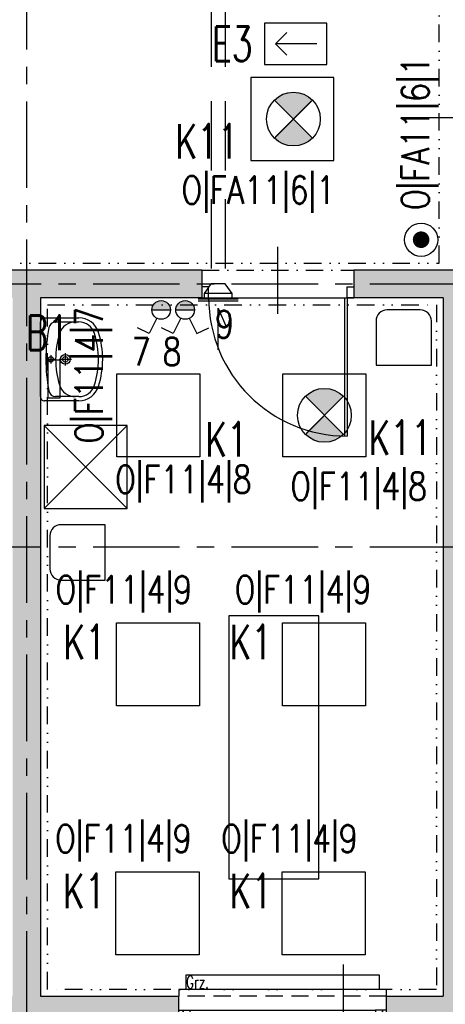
# Model space of a CAD drawing. Extents: x 41755 to 123924, y -112333 to 86187.
# Tile 184 of 256: x 100956 to 101263, y -10431 to -9720. Entities that reach past the tile are written whole.
import ezdxf
from ezdxf.enums import TextEntityAlignment as Align

# ---------------------------------------------------------------- set-up
doc = ezdxf.new("R2010")
doc.units = 0
doc.header["$LTSCALE"] = 50
for name, pattern in [('CENTER', [2, 1.25, -0.25, 0.25, -0.25]), ('DASHDOT', [1, 0.5, -0.25, 0, -0.25]), ('DASHED', [0.75, 0.5, -0.25]), ('DASHED2', [0.375, 0.25, -0.125]), ('DIVIDE', [31.75, 12.7, -6.35, 0, -6.35, 0, -6.35])]:
    doc.linetypes.add(name, pattern=pattern)
doc.layers.get('0').update_dxf_attribs({"color": 101, "linetype": 'CONTINUOUS'})
for name, color, linetype in [('Drz---drzwi', 5, 'CONTINUOUS'), ('E-90', 6, 'CONTINUOUS'), ('E35', 6, 'CONTINUOUS'), ('E50', 3, 'CONTINUOUS'), ('Ins-co', 2, 'CONTINUOUS'), ('Ins-went', 141, 'CONTINUOUS'), ('Okn---okna', 5, 'CONTINUOUS'), ('Os-osie glowne', 1, 'CENTER'), ('Sc-beton', 7, 'CONTINUOUS'), ('Sc-beton-hatch', 86, 'CONTINUOUS'), ('Sc-nadproza kon', 5, 'DASHED2'), ('Suf-widok', 8, 'CONTINUOUS'), ('Wyp-meble', 155, 'CONTINUOUS'), ('Wyp-sanitar', 131, 'CONTINUOUS')]:
    doc.layers.add(name, color=color, linetype=linetype)
doc.styles.add('ROMANS', font='romans', dxfattribs={"width": 0.85})

# ---------------------------------------------------------------- blocks, each defined once
blk = doc.blocks.new('_dhgfkgh')
at = {"ltscale": 7}
for p, q in [((-23, -65), (34, -65)), ((-10, -125), (-100, -125)), ((-10, -123), (-99.98, -123))]:
    blk.add_line(p, q, dxfattribs=at)
for points in [[(0, -5), (0, 0), (-10, 0), (-10, -5)], [(0, -130), (0, -125), (-10, -125), (-10, -130)]]:
    blk.add_lwpolyline(points, close=True, dxfattribs=at)
for points in [[(-40, -5), (-10, -5)], [(-10, -125), (-10, -5)]]:
    blk.add_lwpolyline(points, dxfattribs=at)
for centre, radius, start, end in [((-10, -5), 30, 180, 270), ((-10, -125), 90, 90, 180)]:
    blk.add_arc(centre, radius, start, end)
blk = doc.blocks.new('_FKJHKH')
at = {"ltscale": 7}
for p, q in [((5, 8), (5, 108)), ((6.8, 8), (6.8, 107.98))]:
    blk.add_line(p, q, dxfattribs=at)
at = {"ltscale": 25}
for p, q in [((55, 19.7), (55, -28.9)), ((5, 8), (0, 8)), ((0, 8), (5, 8)), ((0, 0), (0, 8)), ((105, 8), (5, 8)), ((5, 8), (5, 0)), ((105, 8), (105, 0)), ((110, 8), (105, 8)), ((110, 0), (110, 8)), ((5, 0), (0, 0)), ((5, 0), (0, 0)), ((105, 0), (110, 0)), ((105, 0), (110, 0))]:
    blk.add_line(p, q, dxfattribs=at)
blk.add_arc((5, 8), 100, 0, 90)
blk = doc.blocks.new('_fdsjkhjfkdhs')
for p, q in [((0, 15), (-150, 15)), ((-150, 15), (-150, 10)), ((0, 10), (0, 15)), ((-142, 0), (-8, 0)), ((-142, -3), (-8, -3)), ((-142, -6), (-8, -6)), ((-5, -10), (-145, -10)), ((-150, -35), (-150, -32)), ((0, -35), (-150, -35)), ((0, -32), (0, -35))]:
    blk.add_line(p, q)
at = {"linetype": 'DASHED2'}
for p, q in [((0, 10), (-150, 10)), ((0, -32), (-150, -32))]:
    blk.add_line(p, q, dxfattribs=at)
for points in [[(-145, -10), (-150, -10), (-150, 0), (-147, 0), (-147, -4), (-145, -4)], [(-5, -10), (0, -10), (0, 0), (-3, 0), (-3, -4), (-5, -4)], [(-142, -6), (-145, -6), (-145, -4), (-147, -4), (-147, 0), (-145, 0), (-142, 0)], [(-8, -6), (-5, -6), (-5, -4), (-3, -4), (-3, 0), (-5, 0), (-8, 0)]]:
    blk.add_lwpolyline(points, close=True)
blk = doc.blocks.new('umywalka_60x45')
at = {"ltscale": 25}
for p, q in [((-27, 0), (27, 0)), ((-30, -27.72), (-30, -3)), ((0, -4.5), (0, -10.5)), ((30, -3), (30, -27.72)), ((-27, -27.72), (-27, -11.03)), ((3, -7.5), (-3, -7.5)), ((0, -13.5), (0, -22.5)), ((27, -11.03), (27, -27.72)), ((4.5, -18), (-4.5, -18))]:
    blk.add_line(p, q, dxfattribs=at)
for centre, radius in [((0, -7.5), 2), ((0, -18), 3.5), ((0, -18), 2)]:
    blk.add_circle(centre, radius, dxfattribs=at)
for centre, radius, start, end in [((27, -3), 3, 0, 90), ((-27, -3), 3, 90, 180), ((-22, -11.03), 5, 100.52627, 180), ((0, -129.43), 125.43, 79.47373, 100.52627), ((22, -11.03), 5, 0, 79.47373), ((-15, -25.28), 12, 107.3129, 180), ((0, -73.4), 62.4, 72.6871, 107.3129), ((15, -25.28), 12, 0, 72.6871), ((-15, -27.72), 15, 180, 252.6871), ((-15, -27.72), 12, 180, 252.6871), ((15, -27.72), 12, 287.3129, 0), ((15, -27.72), 15, 287.3129, 0), ((0, 20.4), 65.4, 252.6871, 287.3129), ((0, 20.4), 62.4, 252.6871, 287.3129)]:
    blk.add_arc(centre, radius, start, end, dxfattribs=at)
blk = doc.blocks.new('kier')
at = {"layer": 'E35', "ltscale": 0.2}
for p, q in [((7.81, 15), (15.93, 23.11)), ((37.6, 15), (7.81, 15)), ((7.81, 15), (15.93, 6.89))]:
    blk.add_line(p, q, dxfattribs=at)
blk.add_lwpolyline([(0, 30), (45, 30), (45, 0), (0, 0)], close=True, dxfattribs=at)
blk = doc.blocks.new('E-90Przycisk')
at = {"layer": 'E35', "const_width": 3}
blk.add_lwpolyline([(1.5, 0, -1), (-1.5, 0, -1)], format="xyb", close=True, dxfattribs=at)
at = {"layer": 'E35'}
blk.add_circle((0, 0), 6, dxfattribs=at)

msp = doc.modelspace()

# ---------------------------------------------------------------- hatches: boundary and pattern name
at = {"layer": 'E35'}
h = msp.add_hatch(color=256, dxfattribs=at)
edge = h.paths.add_edge_path()
edge.add_line((101153.684, -9791.439), (101167.43, -9777.693))
edge.add_ellipse((101153.684, -9791.439), major_axis=(13.746, 13.746), ratio=1, start_angle=360, end_angle=450)
edge.add_line((101139.938, -9777.693), (101153.684, -9791.439))
edge = h.paths.add_edge_path()
edge.add_line((101167.43, -9805.186), (101153.684, -9791.439))
edge.add_line((101153.684, -9791.439), (101139.938, -9805.186))
edge.add_ellipse((101153.684, -9791.439), major_axis=(-13.746, 13.746), ratio=1, start_angle=90, end_angle=180)
for points in [[(101064.908, -9929.464, 1), (101051.408, -9929.464)], [(101082.223, -9929.464, 1), (101068.723, -9929.464)]]:
    msp.add_hatch(color=256, dxfattribs=at).paths.add_polyline_path(points)
h = msp.add_hatch(color=256, dxfattribs=at)
edge = h.paths.add_edge_path()
edge.add_line((101176.082, -10005.641), (101189.828, -9991.895))
edge.add_ellipse((101176.082, -10005.641), major_axis=(13.746, 13.746), ratio=1, start_angle=360, end_angle=450)
edge.add_line((101162.336, -9991.895), (101176.082, -10005.641))
edge = h.paths.add_edge_path()
edge.add_line((101189.828, -10019.388), (101176.082, -10005.641))
edge.add_line((101176.082, -10005.641), (101162.336, -10019.388))
edge.add_ellipse((101176.082, -10005.641), major_axis=(-13.746, 13.746), ratio=1, start_angle=90, end_angle=180)
at = {"layer": 'Sc-beton-hatch'}
h = msp.add_hatch(dxfattribs=at)
h.set_pattern_fill('ANSI33', color=256, style=0)
h.set_pattern_definition([(45, (48983.4185, 565.478), (-4.49012806, 4.49012806), []), (45, (48987.9087, 565.478), (-4.49012806, 4.49012806), [3.175, -1.5875])])
h.paths.add_polyline_path([(102400.966, -5400.641), (102380.966, -5400.641), (102380.966, -5500.641), (102330.966, -5500.641), (102330.966, -5520.641), (102380.966, -5520.641), (102380.966, -5973.641), (102400.966, -5973.641)])
h.paths.add_polyline_path([(101710.966, -5330.585), (101710.966, -5560.641), (101730.966, -5560.641), (101730.966, -5520.641), (101770.966, -5520.641), (101770.966, -5500.641), (101730.966, -5500.641), (101730.966, -5327.797, 0.0068353), (101990.084, -5287.78), (101987.07, -5268.006, -0.0084051), (101668.963, -5316.121), (101671.621, -5335.944, 0.0010351)])
h.paths.add_polyline_path([(101738.466, -5895.641), (101703.466, -5895.641), (101703.466, -5930.641), (101738.466, -5930.641)])
h.paths.add_polyline_path([(101695.966, -6277.641), (101730.966, -6277.641), (101730.966, -6242.641), (101695.966, -6242.641)])
h.paths.add_polyline_path([(102400.966, -6108.641), (102380.966, -6108.641), (102380.966, -6330.641), (102400.966, -6330.641)])
h.paths.add_polyline_path([(100985.966, -5895.641), (100950.966, -5895.641), (100950.966, -5930.641), (100985.966, -5930.641)], flags=17)
h.paths.add_polyline_path([(100765.966, -5910.641), (100765.966, -5413.927, 0.0063955), (101010.966, -5401.354), (101009.686, -5381.395, -0.0079596), (100705.366, -5396.058), (100706.01, -5416.048, 0.0010422), (100745.966, -5414.677), (100745.966, -6082.641), (100765.966, -6082.641), (100765.966, -5930.641), (100798.966, -5930.641), (100798.966, -5930.637), (100798.966, -5910.641)])
h.paths.add_polyline_path([(100310.966, -6262.641), (100410.966, -6262.641), (100410.966, -6460.641), (100430.966, -6460.641), (100430.966, -6262.641), (100765.966, -6262.641), (100765.966, -6237.641), (100745.966, -6237.641), (100745.966, -6242.641), (100330.966, -6242.641), (100330.966, -5420.801, 0.0010428), (100370.966, -5420.993), (100371.02, -5400.99, -0.0015651), (100310.966, -5400.641)])
h.paths.add_polyline_path([(100970.966, -6242.641), (100950.966, -6242.641), (100950.966, -6900.641), (100927.966, -6900.641), (100927.966, -6920.641), (100950.966, -6920.641), (100950.966, -7503.141), (100970.966, -7503.141), (100970.966, -6920.641), (101261.966, -6920.641), (101261.966, -7235.641), (101281.966, -7235.641), (101334.966, -7235.641), (101334.966, -7215.641), (101281.966, -7215.641), (101281.966, -6900.641), (100970.966, -6900.641)])
h.paths.add_polyline_path([(100410.966, -6710.641), (100430.966, -6710.641), (100430.966, -6610.641), (100410.966, -6610.641)])
h.paths.add_polyline_path([(100410.966, -6960.641), (100430.966, -6960.641), (100430.966, -6920.641), (100470.966, -6920.641), (100470.966, -6900.641), (100430.966, -6900.641), (100430.966, -6860.641), (100410.966, -6860.641)])
h.paths.add_polyline_path([(100790.966, -6920.641), (100790.966, -6900.641), (100725.966, -6900.641), (100725.966, -6920.641)])
h.paths.add_polyline_path([(101334.966, -6920.641), (101334.966, -6900.641), (101281.966, -6900.641), (101281.966, -6920.641)], flags=17)
h.paths.add_polyline_path([(101556.966, -6920.641), (101556.966, -6900.641), (101468.966, -6900.641), (101468.966, -6920.641)])
h.paths.add_polyline_path([(101710.966, -6900.641), (101690.966, -6900.641), (101690.966, -6920.641), (101710.966, -6920.641)])
h.paths.add_polyline_path([(101730.966, -6900.641), (101710.966, -6900.641), (101710.966, -6920.641), (101710.966, -7215.641), (101690.966, -7215.641), (101690.966, -7235.641), (101730.966, -7235.641)])
h.paths.add_polyline_path([(101488.966, -7215.641), (101468.966, -7215.641), (101468.966, -7235.641), (101556.966, -7235.641), (101556.966, -7215.641), (101503.966, -7215.641), (101503.966, -6920.641), (101488.966, -6920.641)])
h.paths.add_polyline_path([(102400.966, -6750.641), (102380.966, -6750.641), (102380.966, -7100.641), (102400.966, -7100.641)])
h.paths.add_polyline_path([(102400.966, -7200.641), (102380.966, -7200.641), (102380.966, -7465.641), (102400.966, -7465.641)])
h.paths.add_polyline_path([(102380.966, -7650.641), (102332.966, -7650.641), (102332.966, -7670.641), (102380.966, -7670.641), (102380.966, -8275.641), (102400.966, -8275.641), (102400.966, -7615.641), (102380.966, -7615.641)])
h.paths.add_polyline_path([(102133.966, -7650.641), (102133.966, -7670.641), (102227.966, -7670.641), (102227.966, -7650.641)])
h.paths.add_polyline_path([(101905.966, -7650.641), (101905.966, -7670.641), (102008.966, -7670.641), (102008.966, -7650.641)])
h.paths.add_polyline_path([(101710.966, -7670.641), (101710.966, -8400.641), (101685.966, -8400.641), (101685.966, -8420.641), (101730.966, -8420.641), (101730.966, -7670.641), (101770.966, -7670.641), (101770.966, -7650.641), (101227.466, -7650.641), (101227.466, -7670.641)])
h.paths.add_polyline_path([(100950.966, -7650.641), (100430.966, -7650.641), (100430.966, -7590.641), (100410.966, -7590.641), (100410.966, -7670.641), (100745.966, -7670.641), (101092.466, -7670.641), (101092.466, -7650.641), (100970.966, -7650.641), (100970.966, -7603.141), (100950.966, -7603.141)])
h.paths.add_polyline_path([(100410.966, -7440.641), (100430.966, -7440.641), (100430.966, -7397.641), (100410.966, -7397.641)])
h.paths.add_polyline_path([(100430.966, -7110.641), (100410.966, -7110.641), (100410.966, -7307.641), (100430.966, -7307.641)])
h.paths.add_polyline_path([(100745.966, -8420.641), (100765.966, -8420.641), (100765.966, -8400.641), (100410.966, -8400.641), (100410.966, -8420.641)])
h.paths.add_polyline_path([(100765.966, -8420.641), (100785.966, -8420.641), (100785.966, -8400.641), (100765.966, -8400.641)])
h.paths.add_polyline_path([(100785.966, -8400.641), (100785.966, -8420.641), (101097.466, -8420.641), (101097.466, -8400.641)])
h.paths.add_polyline_path([(101322.966, -8420.641), (101322.966, -8400.641), (101227.466, -8400.641), (101227.466, -8420.641)], flags=17)
h.paths.add_polyline_path([(101432.966, -8400.641), (101432.966, -8420.641), (101575.966, -8420.641), (101575.966, -8400.641)])
h.paths.add_polyline_path([(101950.966, -8400.641), (101950.966, -8420.641), (102028.966, -8420.641), (102028.966, -8400.641)])
h.paths.add_polyline_path([(102138.966, -8400.641), (102138.966, -8420.641), (102380.966, -8420.641), (102380.966, -8445.641), (102400.966, -8445.641), (102400.966, -8375.641), (102380.966, -8375.641), (102380.966, -8400.641)])
h.paths.add_polyline_path([(102380.966, -8568.641), (102345.966, -8568.641), (102345.966, -8875.141), (102365.966, -8875.141), (102365.966, -8588.641), (102400.966, -8588.641), (102400.966, -8545.641), (102380.966, -8545.641)])
h.paths.add_polyline_path([(102365.966, -8995.141), (102345.966, -8995.141), (102345.966, -9050.641), (101950.966, -9050.641), (101950.966, -9075.641), (102345.966, -9075.641), (102345.966, -9105.641), (102365.966, -9105.641), (102365.966, -9075.641)])
h.paths.add_polyline_path([(102400.966, -9290.641), (102365.966, -9290.641), (102365.966, -9255.641), (102345.966, -9255.641), (102345.966, -9310.641), (102380.966, -9310.641), (102380.966, -9718.141), (102380.966, -9900.641), (101730.966, -9900.641), (101730.966, -9855.641), (101710.966, -9855.641), (101710.966, -9920.641), (102380.966, -9920.641), (102380.966, -10349.912), (102380.966, -10410.641), (102400.966, -10410.641), (102400.966, -10010.641), (102400.966, -9838.141)])
h.paths.add_polyline_path([(101730.966, -9529.641), (101710.966, -9529.641), (101710.966, -9725.641), (101730.966, -9725.641)], flags=17)
h.paths.add_polyline_path([(101710.966, -9419.641), (101730.966, -9419.641), (101730.966, -8640.641), (101710.966, -8640.641), (101710.966, -9050.641), (101414.966, -9050.641), (101414.966, -9075.641), (101710.966, -9075.641)])
h.paths.add_polyline_path([(101263.966, -9050.641), (101263.966, -9075.641), (101304.966, -9075.641), (101304.966, -9050.641)])
h.paths.add_polyline_path([(101041.966, -9075.641), (101041.966, -9050.641), (100925.966, -9050.641), (100925.966, -9075.641)])
h.paths.add_polyline_path([(100825.966, -9075.641), (100825.966, -9050.641), (100530.966, -9050.641), (100530.966, -9035.641), (100510.966, -9035.641), (100510.966, -9050.641), (100270.966, -9050.641), (100270.966, -9075.641), (100510.966, -9075.641), (100510.966, -9471.141), (100530.966, -9471.141), (100530.966, -9075.641)])
h.paths.add_polyline_path([(100530.966, -8906.641), (100510.966, -8906.641), (100510.966, -8938.641), (100530.966, -8938.641)])
h.paths.add_polyline_path([(100220.966, -9075.641), (100220.966, -9050.641), (100170.966, -9050.641), (100170.966, -9075.641)])
h.paths.add_polyline_path([(100120.966, -9075.641), (100120.966, -9050.641), (100070.966, -9050.641), (100070.966, -9075.641)])
h.paths.add_polyline_path([(100020.966, -9075.641), (100020.966, -9050.641), (99970.966, -9050.641), (99970.966, -9075.641)])
h.paths.add_polyline_path([(99920.966, -9075.641), (99920.966, -9050.641), (99880.966, -9050.641), (99880.966, -9957.641), (99980.966, -9957.641), (99980.966, -9972.641), (100000.966, -9972.641), (100000.966, -9937.641), (99900.966, -9937.641), (99900.966, -9075.641)])
h.paths.add_polyline_path([(101041.966, -9396.641), (101041.966, -9378.641), (100927.966, -9378.641), (100927.966, -9396.641)])
h.paths.add_polyline_path([(100510.966, -9725.641), (100530.966, -9725.641), (100530.966, -9571.141), (100510.966, -9571.141)])
h.paths.add_polyline_path([(100000.966, -10090.641), (100000.966, -10072.641), (99980.966, -10072.641), (99980.966, -10090.641), (99780.966, -10090.641), (99780.966, -10445.641), (100510.966, -10445.641), (100510.966, -10485.641), (100530.966, -10485.641), (100530.966, -10445.641), (100580.966, -10445.641), (100580.966, -10425.641), (100530.966, -10425.641), (100530.966, -10270.641), (100510.966, -10270.641), (100510.966, -10425.641), (99800.966, -10425.641), (99800.966, -10110.641), (100510.966, -10110.641), (100510.966, -10120.641), (100530.966, -10120.641), (100530.966, -9855.641), (100510.966, -9855.641), (100510.966, -10090.641)])
h.paths.add_polyline_path([(100970.966, -9920.641), (101087.466, -9920.641), (101087.466, -9900.641), (100750.966, -9900.641), (100750.966, -9920.641), (100950.966, -9920.641), (100950.966, -10425.641), (100730.966, -10425.641), (100730.966, -10445.641), (100790.966, -10445.641), (100790.966, -10485.641), (100810.966, -10485.641), (100810.966, -10445.641), (101070.966, -10445.641), (101070.966, -10425.641), (100970.966, -10425.641)])
h.paths.add_polyline_path([(101197.466, -9900.641), (101197.466, -9920.641), (101261.966, -9920.641), (101261.966, -10425.641), (101220.966, -10425.641), (101220.966, -10445.641), (101802.966, -10445.641), (101802.966, -10425.641), (101281.966, -10425.641), (101281.966, -9900.641)])
h.paths.add_polyline_path([(102365.966, -10445.641), (102365.966, -10425.641), (102320.966, -10425.641), (102320.966, -10445.641)])
h.paths.add_polyline_path([(102383.466, -10428.141), (102365.966, -10445.641), (102400.966, -10445.641)])
h.paths.add_polyline_path([(102365.966, -10410.641), (102365.966, -10445.641), (102383.466, -10428.141)])
h.paths.add_polyline_path([(102365.966, -10410.641), (102383.466, -10428.141), (102400.966, -10410.641)])
h.paths.add_polyline_path([(102400.966, -10410.641), (102383.466, -10428.141), (102400.966, -10445.641)])

# ---------------------------------------------------------------- linework, layer by layer
at = {"layer": 'E35'}
for p, q in [((101139.938, -9777.693), (101167.43, -9805.186)), ((101139.938, -9805.186), (101167.43, -9777.693)), ((101051.408, -9929.464), (101064.908, -9929.464)), ((101068.723, -9929.464), (101082.223, -9929.464)), ((101055.136, -9935.5), (101049.61, -9946.536)), ((101072.451, -9935.5), (101066.925, -9946.536)), ((101078.495, -9935.5), (101084.021, -9946.536)), ((101049.61, -9946.536), (101041.075, -9942.262)), ((101066.925, -9946.536), (101058.389, -9942.262)), ((101084.021, -9946.536), (101092.557, -9942.262)), ((101162.336, -9991.895), (101189.828, -10019.388)), ((101162.336, -10019.388), (101189.828, -9991.895)), ((101189.997, -10563.879), (101189.997, -10402.736))]:
    msp.add_line(p, q, dxfattribs=at)
at = {"layer": 'E35', "linetype": 'Continuous', "ltscale": 0.3}
for p, q in [((101140.724, -9804.399), (101166.644, -9778.479)), ((101163.122, -10018.601), (101189.042, -9992.681))]:
    msp.add_line(p, q, dxfattribs=at)
for points in [[(101122.966, -9821.439), (101182.966, -9821.439), (101182.966, -9761.439), (101122.966, -9761.439)], [(101026.082, -9975.641), (101086.082, -9975.641), (101086.082, -10035.641), (101026.082, -10035.641)], [(101146.082, -9975.641), (101206.082, -9975.641), (101206.082, -10035.641), (101146.082, -10035.641)], [(101025.84, -10155.641), (101085.84, -10155.641), (101085.84, -10215.641), (101025.84, -10215.641)], [(101145.84, -10155.641), (101205.84, -10155.641), (101205.84, -10215.641), (101145.84, -10215.641)], [(101025.508, -10335.641), (101085.508, -10335.641), (101085.508, -10395.641), (101025.508, -10395.641)], [(101145.508, -10335.641), (101205.508, -10335.641), (101205.508, -10395.641), (101145.508, -10395.641)]]:
    msp.add_lwpolyline(points, close=True, dxfattribs=at)
at = {"layer": 'E35'}
msp.add_lwpolyline([(100984.858, -9993.202), (100976.583, -9993.202), (100976.583, -9965.504), (100984.858, -9965.504)], close=True, dxfattribs=at)
for centre, radius in [((101153.684, -9791.439), 19.44), ((101058.158, -9929.464), 6.75), ((101075.473, -9929.464), 6.75), ((101176.082, -10005.641), 19.44)]:
    msp.add_circle(centre, radius, dxfattribs=at)
at = {"layer": 'Ins-co'}
msp.add_lwpolyline([(101075.966, -10410.448), (101075.966, -10420.448), (101215.966, -10420.448), (101215.966, -10410.448)], close=True, dxfattribs=at)
at = {"layer": 'Ins-went', "linetype": 'DASHED', "ltscale": 2}
for p, q in [((101094.366, -9628.582), (101094.366, -9849.482)), ((101104.366, -9628.582), (101104.366, -9849.482)), ((101089.366, -9917.625), (101094.366, -9910.625)), ((101104.366, -9910.625), (101094.366, -9910.625)), ((101109.366, -9917.625), (101104.366, -9910.625)), ((101113.866, -9921.625), (101084.866, -9921.625)), ((101109.366, -9917.625), (101089.366, -9917.625)), ((101089.366, -9920.625), (101089.366, -9917.625)), ((101089.366, -9920.625), (101089.366, -9921.625)), ((101109.366, -9920.625), (101109.366, -9917.625)), ((101109.366, -9920.625), (101109.366, -9921.625)), ((101113.866, -9923.125), (101084.866, -9923.125))]:
    msp.add_line(p, q, dxfattribs=at)
msp.add_lwpolyline([(101099.366, -9958.363), (101099.366, -9928.125), (101105.388, -9942.139)], dxfattribs=at)
for points in [[(101094.366, -9849.482), (101094.366, -9910.625)], [(101104.366, -9849.482), (101104.366, -9910.625)]]:
    msp.add_spline(points, degree=3, dxfattribs=at)
at = {"layer": 'Os-osie glowne'}
for points in [[(100960.966, -4978.641), (100960.966, -10955.641)], [(99508.966, -9910.641), (111775.966, -9910.641)], [(99508.966, -10100.641), (111775.966, -10100.641)]]:
    msp.add_lwpolyline(points, dxfattribs=at)
at = {"layer": 'Sc-beton'}
for points in [[(101087.466, -9900.641), (100750.966, -9900.641)], [(101087.466, -9900.641), (101087.466, -9920.641)], [(101281.966, -9900.641), (101197.466, -9900.641)], [(101197.466, -9900.641), (101197.466, -9920.641)], [(100970.966, -9920.641), (100970.966, -10425.641)], [(101087.466, -9920.641), (100970.966, -9920.641)], [(101261.966, -9920.641), (101197.466, -9920.641)], [(101261.966, -9920.641), (101261.966, -10425.641)], [(100970.966, -10425.641), (101070.966, -10425.641)], [(101070.966, -10445.641), (101070.966, -10425.641)], [(101220.966, -10425.641), (101261.966, -10425.641)], [(101220.966, -10445.641), (101220.966, -10425.641)]]:
    msp.add_lwpolyline(points, dxfattribs=at)
at = {"layer": 'Sc-nadproza kon', "linetype": 'DASHDOT', "ltscale": 0.5}
msp.add_lwpolyline([(101087.466, -9900.641), (101197.466, -9900.641)], dxfattribs=at)
at = {"layer": 'Suf-widok', "linetype": 'DIVIDE', "ltscale": 0.02}
for points in [[(100562.966, -10420.641), (100745.966, -10420.641), (100745.966, -9895.641), (101258.966, -9895.641), (101258.966, -8635.641), (101442.966, -8635.641), (101442.966, -8425.641), (101046.966, -8425.641), (101046.966, -9685.641), (100535.966, -9685.641), (100535.966, -10275.641), (100562.966, -10275.641), (100562.966, -10351.641)], [(100975.966, -9925.641), (101256.966, -9925.641), (101256.966, -10420.641), (100975.966, -10420.641)]]:
    msp.add_lwpolyline(points, close=True, dxfattribs=at)
at = {"layer": 'Wyp-meble', "ltscale": 0.3}
for p, q in [((100973.656, -10072.918), (101033.656, -10012.918)), ((100973.656, -10012.918), (101033.656, -10072.918))]:
    msp.add_line(p, q, dxfattribs=at)
for points in [[(101213.394, -9937.382), (101213.394, -9969.382), (101253.394, -9969.382), (101253.394, -9937.382, 0.4142136), (101245.394, -9929.382), (101221.394, -9929.382, 0.4142136)], [(100985.747, -10124.707), (101017.747, -10124.707), (101017.747, -10084.707), (100985.747, -10084.707, 0.4142136), (100977.747, -10092.707), (100977.747, -10116.707, 0.4142136)]]:
    msp.add_lwpolyline(points, format="xyb", close=True, dxfattribs=at)
for points in [[(100973.656, -10072.918), (101033.656, -10072.918), (101033.656, -10012.918), (100973.656, -10012.918)], [(101106.966, -10340.641), (101171.966, -10340.641), (101171.966, -10150.641), (101106.966, -10150.641)]]:
    msp.add_lwpolyline(points, close=True, dxfattribs=at)

# ---------------------------------------------------------------- block references
at = {"layer": 'Drz---drzwi', "rotation": 180}
for name, p in [('_dhgfkgh', (101271.966, -9855.641)), ('_FKJHKH', (101197.466, -9912.641))]:
    msp.add_blockref(name, p, dxfattribs=at)
at = {"layer": 'E35', "xscale": 2.000000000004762, "yscale": 2, "zscale": 2, "rotation": 130.5765584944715}
msp.add_blockref('E-90Przycisk', (101245.968, -9878.697), dxfattribs=at)
at = {"layer": 'E50', "xscale": -1, "rotation": 180}
msp.add_blockref('kier', (101132.917, -9722.077), dxfattribs=at)
at = {"layer": 'Okn---okna'}
msp.add_blockref('_fdsjkhjfkdhs', (101220.966, -10435.641), dxfattribs=at)
at = {"layer": 'Wyp-sanitar', "rotation": 89.99999999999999}
msp.add_blockref('umywalka_60x45', (100970.906, -9965.128), dxfattribs=at)

# ---------------------------------------------------------------- texts
at = {"layer": 'E-90', "style": 'ROMANS', "width": 0.8}
for s, rotation, p in [('O|FA11|6|1', 90, (101243.215, -9801.728)), ('O|FA11|6|1', 360, (101128.276, -9844.08)), ('9', 360, (101103.849, -9939.731)), ('O|F11|4|7', 90, (101007.464, -9976.634)), ('7', 360, (101043.709, -9959.671)), ('8', 360, (101065.994, -9959.671)), ('O|F11|4|8', 0, (101074.173, -10053.4)), ('O|F11|4|8', 0, (101200.772, -10058.282)), ('O|F11|4|9', 0, (101031.15, -10132.992)), ('O|F11|4|9', 0, (101160.605, -10133.001)), ('O|F11|4|9', 0, (101030.819, -10313.001)), ('O|F11|4|9', 0, (101150.819, -10313.001))]:
    msp.add_text(s, height=20, rotation=rotation, dxfattribs=at).set_placement(p, align=Align.MIDDLE)
at = {"layer": 'E35', "style": 'ROMANS', "width": 0.7}
for s, p in [('E3', (101109.535, -9737.077)), ('B1', (100976.004, -9945.963)), ('K1', (101105.349, -10022.994)), ('K11', (101230.838, -10021.754)), ('K1', (101002.915, -10169.528)), ('K1', (101122.915, -10169.528)), ('K1', (101002.583, -10349.528)), ('K1', (101122.915, -10349.528))]:
    msp.add_text(s, height=25, rotation=360, dxfattribs=at).set_placement(p, align=Align.MIDDLE)
msp.add_text('K11', height=25, dxfattribs=at).set_placement((101091.278, -9807.552), align=Align.MIDDLE)
at = {"layer": 'Ins-co', "style": 'ROMANS', "width": 0.7}
msp.add_text('Grz.', height=9, dxfattribs=at).set_placement((101076.156, -10419.873))

doc.saveas('drawing.dxf')
